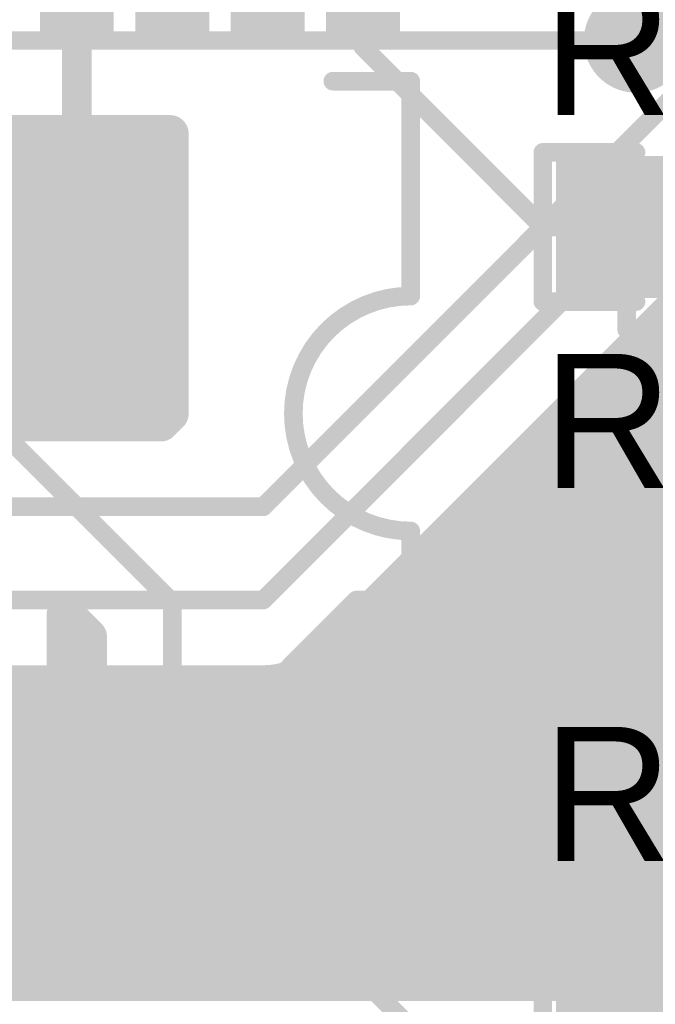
# Model space of a CAD drawing. Extents: x 9.47 to 11.2, y 3.36 to 4.75.
# Tile 36 of 50: x 10.73 to 10.91, y 3.63 to 3.89. Entities that reach past the tile are written whole.
import ezdxf

# ---------------------------------------------------------------- set-up
doc = ezdxf.new("R2010")
doc.units = 0
doc.layers.get('0').update_dxf_attribs({"linetype": 'CONTINUOUS'})
for name, color, linetype in [('BOTTOMLAYER', 5, 'CONTINUOUS'), ('BOTTOMSOLDER', 6, 'CONTINUOUS'), ('TOPLAYER', 1, 'CONTINUOUS'), ('TOPOVERLAY', 2, 'CONTINUOUS'), ('TOPPASTE', 8, 'CONTINUOUS'), ('TOPSOLDER', 216, 'CONTINUOUS')]:
    doc.layers.add(name, color=color, linetype=linetype)

# ---------------------------------------------------------------- blocks, each defined once
blk = doc.blocks.new('0603R_19')
at = {"layer": 'TOPLAYER'}
for points in [[(-0.0125, 0.015), (-0.0425, 0.015), (-0.0125, -0.015), (-0.0425, -0.015)], [(0.0425, 0.015), (0.0125, 0.015), (0.0425, -0.015), (0.0125, -0.015)]]:
    blk.add_solid(points, dxfattribs=at)
at = {"layer": 'TOPOVERLAY', "const_width": 0.005}
for points in [[(-0.05, -0.02), (-0.05, 0.02)], [(-0.05, 0.02), (-0.025, 0.02)], [(0.025, 0.02), (0.05, 0.02)], [(0.05, -0.02), (0.05, 0.02)], [(-0.05, -0.02), (-0.025, -0.02)], [(0.025, -0.02), (0.05, -0.02)]]:
    blk.add_lwpolyline(points, dxfattribs=at)
at = {"layer": 'TOPOVERLAY', "const_width": 0.0025}
for points in [[(-0.05125, 0.02, 1), (-0.04875, 0.02, 1)], [(-0.05125, 0.02, 1), (-0.04875, 0.02, 1)], [(-0.02625, 0.02, 1), (-0.02375, 0.02, 1)], [(0.02375, 0.02, 1), (0.02625, 0.02, 1)], [(0.04875, 0.02, 1), (0.05125, 0.02, 1)], [(0.04875, 0.02, 1), (0.05125, 0.02, 1)], [(-0.05125, -0.02, 1), (-0.04875, -0.02, 1)], [(-0.05125, -0.02, 1), (-0.04875, -0.02, 1)], [(-0.02625, -0.02, 1), (-0.02375, -0.02, 1)], [(0.02375, -0.02, 1), (0.02625, -0.02, 1)], [(0.04875, -0.02, 1), (0.05125, -0.02, 1)], [(0.04875, -0.02, 1), (0.05125, -0.02, 1)]]:
    blk.add_lwpolyline(points, format="xyb", close=True, dxfattribs=at)
at = {"layer": 'TOPPASTE'}
for points in [[(-0.0125, 0.015), (-0.0425, 0.015), (-0.0125, -0.015), (-0.0425, -0.015)], [(0.0425, 0.015), (0.0125, 0.015), (0.0425, -0.015), (0.0125, -0.015)]]:
    blk.add_solid(points, dxfattribs=at)
at = {"layer": 'TOPSOLDER'}
for points in [[(-0.0085, 0.019), (-0.0465, 0.019), (-0.0085, -0.019), (-0.0465, -0.019)], [(0.0465, 0.019), (0.0085, 0.019), (0.0465, -0.019), (0.0085, -0.019)]]:
    blk.add_solid(points, dxfattribs=at)
blk = doc.blocks.new('0603R_21')
at = {"layer": 'TOPLAYER'}
for points in [[(-0.0125, 0.015), (-0.0425, 0.015), (-0.0125, -0.015), (-0.0425, -0.015)], [(0.0425, 0.015), (0.0125, 0.015), (0.0425, -0.015), (0.0125, -0.015)]]:
    blk.add_solid(points, dxfattribs=at)
at = {"layer": 'TOPOVERLAY', "const_width": 0.005}
for points in [[(-0.05, 0.02), (-0.05, -0.02)], [(-0.025, 0.02), (-0.05, 0.02)], [(0.05, 0.02), (0.025, 0.02)], [(0.05, 0.02), (0.05, -0.02)], [(-0.025, -0.02), (-0.05, -0.02)], [(0.05, -0.02), (0.025, -0.02)]]:
    blk.add_lwpolyline(points, dxfattribs=at)
at = {"layer": 'TOPOVERLAY', "const_width": 0.0025}
for points in [[(-0.05125, 0.02, 1), (-0.04875, 0.02, 1)], [(-0.05125, 0.02, 1), (-0.04875, 0.02, 1)], [(-0.02625, 0.02, 1), (-0.02375, 0.02, 1)], [(0.02375, 0.02, 1), (0.02625, 0.02, 1)], [(0.04875, 0.02, 1), (0.05125, 0.02, 1)], [(0.04875, 0.02, 1), (0.05125, 0.02, 1)], [(-0.05125, -0.02, 1), (-0.04875, -0.02, 1)], [(-0.05125, -0.02, 1), (-0.04875, -0.02, 1)], [(-0.02625, -0.02, 1), (-0.02375, -0.02, 1)], [(0.02375, -0.02, 1), (0.02625, -0.02, 1)], [(0.04875, -0.02, 1), (0.05125, -0.02, 1)], [(0.04875, -0.02, 1), (0.05125, -0.02, 1)]]:
    blk.add_lwpolyline(points, format="xyb", close=True, dxfattribs=at)
at = {"layer": 'TOPPASTE'}
for points in [[(-0.0125, 0.015), (-0.0425, 0.015), (-0.0125, -0.015), (-0.0425, -0.015)], [(0.0425, 0.015), (0.0125, 0.015), (0.0425, -0.015), (0.0125, -0.015)]]:
    blk.add_solid(points, dxfattribs=at)
at = {"layer": 'TOPSOLDER'}
for points in [[(-0.0085, 0.019), (-0.0465, 0.019), (-0.0085, -0.019), (-0.0465, -0.019)], [(0.0465, 0.019), (0.0085, 0.019), (0.0465, -0.019), (0.0085, -0.019)]]:
    blk.add_solid(points, dxfattribs=at)
blk = doc.blocks.new('0603R_23')
at = {"layer": 'TOPLAYER'}
for points in [[(-0.0125, 0.015), (-0.0425, 0.015), (-0.0125, -0.015), (-0.0425, -0.015)], [(0.0425, 0.015), (0.0125, 0.015), (0.0425, -0.015), (0.0125, -0.015)]]:
    blk.add_solid(points, dxfattribs=at)
at = {"layer": 'TOPOVERLAY', "const_width": 0.005}
for points in [[(-0.05, -0.02), (-0.05, 0.02)], [(-0.05, 0.02), (-0.025, 0.02)], [(0.025, 0.02), (0.05, 0.02)], [(0.05, -0.02), (0.05, 0.02)], [(-0.05, -0.02), (-0.025, -0.02)], [(0.025, -0.02), (0.05, -0.02)]]:
    blk.add_lwpolyline(points, dxfattribs=at)
at = {"layer": 'TOPOVERLAY', "const_width": 0.0025}
for points in [[(-0.05125, 0.02, 1), (-0.04875, 0.02, 1)], [(-0.05125, 0.02, 1), (-0.04875, 0.02, 1)], [(-0.02625, 0.02, 1), (-0.02375, 0.02, 1)], [(0.02375, 0.02, 1), (0.02625, 0.02, 1)], [(0.04875, 0.02, 1), (0.05125, 0.02, 1)], [(0.04875, 0.02, 1), (0.05125, 0.02, 1)], [(-0.05125, -0.02, 1), (-0.04875, -0.02, 1)], [(-0.05125, -0.02, 1), (-0.04875, -0.02, 1)], [(-0.02625, -0.02, 1), (-0.02375, -0.02, 1)], [(0.02375, -0.02, 1), (0.02625, -0.02, 1)], [(0.04875, -0.02, 1), (0.05125, -0.02, 1)], [(0.04875, -0.02, 1), (0.05125, -0.02, 1)]]:
    blk.add_lwpolyline(points, format="xyb", close=True, dxfattribs=at)
at = {"layer": 'TOPPASTE'}
for points in [[(-0.0125, 0.015), (-0.0425, 0.015), (-0.0125, -0.015), (-0.0425, -0.015)], [(0.0425, 0.015), (0.0125, 0.015), (0.0425, -0.015), (0.0125, -0.015)]]:
    blk.add_solid(points, dxfattribs=at)
at = {"layer": 'TOPSOLDER'}
for points in [[(-0.0085, 0.019), (-0.0465, 0.019), (-0.0085, -0.019), (-0.0465, -0.019)], [(0.0465, 0.019), (0.0085, 0.019), (0.0465, -0.019), (0.0085, -0.019)]]:
    blk.add_solid(points, dxfattribs=at)
blk = doc.blocks.new('TSSOP14_51')
at = {"layer": 'TOPLAYER'}
for points in [[(-0.070867, 0.106299), (-0.070867, 0.145669), (-0.082677, 0.106299), (-0.082677, 0.145669)], [(-0.045276, 0.106299), (-0.045276, 0.145669), (-0.057086, 0.106299), (-0.057086, 0.145669)], [(-0.019686, 0.106299), (-0.019686, 0.145669), (-0.031496, 0.106299), (-0.031496, 0.145669)], [(0.005905, 0.106299), (0.005905, 0.145669), (-0.005905, 0.106299), (-0.005905, 0.145669)]]:
    blk.add_solid(points, dxfattribs=at)
at = {"layer": 'TOPOVERLAY', "const_width": 0.005}
for points in [[(-0.068268, 0.08752), (-0.089567, 0.08752)], [(-0.089567, 0.08752), (-0.089567, 0.031496)], [(-0.089567, -0.031496), (-0.089567, -0.089094)], [(-0.068662, -0.089094), (-0.089567, -0.089094)]]:
    blk.add_lwpolyline(points, dxfattribs=at)
at = {"layer": 'TOPOVERLAY', "const_width": 0.0025}
for points in [[(-0.090817, 0.08752, 1), (-0.088317, 0.08752, 1)], [(-0.090817, 0.08752, 1), (-0.088317, 0.08752, 1)], [(-0.069518, 0.08752, 1), (-0.067018, 0.08752, 1)], [(-0.090817, 0.031496, 1), (-0.088317, 0.031496, 1)], [(-0.090817, 0.031496, 1), (-0.088317, 0.031496, 1)], [(-0.090817, -0.031496, 1), (-0.088317, -0.031496, 1)], [(-0.090817, -0.031496, 1), (-0.088317, -0.031496, 1)], [(-0.090817, -0.089094, 1), (-0.088317, -0.089094, 1)], [(-0.090817, -0.089094, 1), (-0.088317, -0.089094, 1)], [(-0.069912, -0.089094, 1), (-0.067412, -0.089094, 1)]]:
    blk.add_lwpolyline(points, format="xyb", close=True, dxfattribs=at)
at = {"layer": 'TOPOVERLAY', "const_width": 0.005}
blk.add_lwpolyline([(-0.089567, 0.031496, -1), (-0.089567, -0.031496)], format="xyb", dxfattribs=at)
at = {"layer": 'TOPPASTE'}
for points in [[(-0.070867, 0.106299), (-0.070867, 0.145669), (-0.082677, 0.106299), (-0.082677, 0.145669)], [(-0.045276, 0.106299), (-0.045276, 0.145669), (-0.057086, 0.106299), (-0.057086, 0.145669)], [(-0.019686, 0.106299), (-0.019686, 0.145669), (-0.031496, 0.106299), (-0.031496, 0.145669)], [(0.005905, 0.106299), (0.005905, 0.145669), (-0.005905, 0.106299), (-0.005905, 0.145669)]]:
    blk.add_solid(points, dxfattribs=at)
at = {"layer": 'TOPSOLDER'}
for points in [[(-0.066867, 0.102299), (-0.066867, 0.149669), (-0.086677, 0.102299), (-0.086677, 0.149669)], [(-0.041276, 0.102299), (-0.041276, 0.149669), (-0.061086, 0.102299), (-0.061086, 0.149669)], [(-0.015686, 0.102299), (-0.015686, 0.149669), (-0.035496, 0.102299), (-0.035496, 0.149669)], [(0.009905, 0.102299), (0.009905, 0.149669), (-0.009905, 0.102299), (-0.009905, 0.149669)], [(-0.066867, -0.149669), (-0.066867, -0.102299), (-0.086677, -0.149669), (-0.086677, -0.102299)], [(-0.041276, -0.149669), (-0.041276, -0.102299), (-0.061086, -0.149669), (-0.061086, -0.102299)], [(-0.015686, -0.149669), (-0.015686, -0.102299), (-0.035496, -0.149669), (-0.035496, -0.102299)], [(0.009905, -0.149669), (0.009905, -0.102299), (-0.009905, -0.149669), (-0.009905, -0.102299)]]:
    blk.add_solid(points, dxfattribs=at)

msp = doc.modelspace()

# ---------------------------------------------------------------- linework, layer by layer
at = {"layer": 'BOTTOMLAYER'}
for points, const_width in [([(10.8, 3.76), (11.05, 4.01)], 0.005), ([(10.8, 3.735), (11.025, 3.96)], 0.005), ([(10.815919, 3.719099), (11.000412, 3.903592)], 0.01), ([(10.725, 3.885), (10.9, 3.885)], 0.005), ([(10.725981, 3.86), (10.775, 3.86)], 0.01), ([(10.73, 3.7825), (10.73, 3.86)], 0.01), ([(10.74, 3.7825), (10.74, 3.86)], 0.01), ([(10.75, 3.7825), (10.75, 3.86)], 0.01), ([(10.76, 3.7825), (10.76, 3.86)], 0.01), ([(10.77, 3.7825), (10.77, 3.86)], 0.01), ([(10.775, 3.785), (10.775, 3.86)], 0.01), ([(10.716583, 3.85), (10.775, 3.85)], 0.01), ([(10.675, 3.84), (10.775, 3.84)], 0.01), ([(10.440311, 3.83), (10.775, 3.83)], 0.01), ([(10.443875, 3.82), (10.775, 3.82)], 0.01), ([(10.91, 3.6325), (10.91, 3.81318)], 0.01), ([(10.445, 3.81), (10.775, 3.81)], 0.01), ([(10.90682, 3.81), (10.9675, 3.81)], 0.01), ([(10.9, 3.6325), (10.9, 3.80318)], 0.01), ([(10.443875, 3.8), (10.775, 3.8)], 0.01), ([(10.89682, 3.8), (10.9675, 3.8)], 0.01), ([(10.89, 3.6325), (10.89, 3.79318)], 0.01), ([(10.673228, 3.79), (10.775, 3.79)], 0.01), ([(10.88682, 3.79), (10.9675, 3.79)], 0.01), ([(10.7725, 3.7825), (10.775, 3.785)], 0.01), ([(10.88, 3.6325), (10.88, 3.78318)], 0.01), ([(10.693071, 3.7825), (10.7725, 3.7825)], 0.01), ([(10.87682, 3.78), (10.9675, 3.78)], 0.01), ([(10.87, 3.6325), (10.87, 3.77318)], 0.01), ([(10.86682, 3.77), (10.9675, 3.77)], 0.01), ([(10.86, 3.6325), (10.86, 3.76318)], 0.01), ([(10.85682, 3.76), (10.9675, 3.76)], 0.01), ([(10.673228, 3.76), (10.8, 3.76)], 0.005), ([(10.85, 3.6325), (10.85, 3.75318)], 0.01), ([(10.84682, 3.75), (10.9675, 3.75)], 0.01), ([(10.84, 3.6325), (10.84, 3.74318)], 0.01), ([(10.83682, 3.74), (10.9675, 3.74)], 0.01), ([(10.83, 3.6325), (10.83, 3.73318)], 0.01), ([(10.4, 3.735), (10.8, 3.735)], 0.005), ([(10.82682, 3.73), (10.9675, 3.73)], 0.01), ([(10.82, 3.6325), (10.82, 3.72318)], 0.01), ([(10.81682, 3.72), (10.9675, 3.72)], 0.01), ([(10.81, 3.6325), (10.81, 3.714844)], 0.01), ([(10.438971, 3.7125), (10.8, 3.7125)], 0.01), ([(10.73, 3.6325), (10.73, 3.7125)], 0.01), ([(10.74, 3.6325), (10.74, 3.7125)], 0.01), ([(10.75, 3.6325), (10.75, 3.7125)], 0.01), ([(10.76, 3.6325), (10.76, 3.7125)], 0.01), ([(10.77, 3.6325), (10.77, 3.7125)], 0.01), ([(10.78, 3.6325), (10.78, 3.7125)], 0.01), ([(10.79, 3.6325), (10.79, 3.7125)], 0.01), ([(10.8, 3.6325), (10.8, 3.7125)], 0.01), ([(10.437417, 3.71), (10.9675, 3.71)], 0.01), ([(10.428284, 3.7), (10.9675, 3.7)], 0.01), ([(10.433541, 3.69), (10.9675, 3.69)], 0.01), ([(10.440311, 3.68), (10.96318, 3.68)], 0.01), ([(10.443875, 3.67), (10.95318, 3.67)], 0.01), ([(10.445, 3.66), (10.94318, 3.66)], 0.01), ([(10.443875, 3.65), (10.93318, 3.65)], 0.01), ([(10.440311, 3.64), (10.92318, 3.64)], 0.01), ([(10.435619, 3.6325), (10.91568, 3.6325)], 0.01)]:
    msp.add_lwpolyline(points, dxfattribs=dict(at, const_width=const_width))
for points, const_width in [([(10.89875, 3.885, 1), (10.90125, 3.885, 1)], 0.0025), ([(10.7275, 3.86, 1), (10.7325, 3.86, 1)], 0.005), ([(10.7375, 3.86, 1), (10.7425, 3.86, 1)], 0.005), ([(10.7475, 3.86, 1), (10.7525, 3.86, 1)], 0.005), ([(10.7575, 3.86, 1), (10.7625, 3.86, 1)], 0.005), ([(10.7675, 3.86, 1), (10.7725, 3.86, 1)], 0.005), ([(10.7725, 3.86, 1), (10.7775, 3.86, 1)], 0.005), ([(10.7725, 3.86, 1), (10.7775, 3.86, 1)], 0.005), ([(10.7725, 3.85, 1), (10.7775, 3.85, 1)], 0.005), ([(10.7725, 3.84, 1), (10.7775, 3.84, 1)], 0.005), ([(10.7725, 3.83, 1), (10.7775, 3.83, 1)], 0.005), ([(10.7725, 3.82, 1), (10.7775, 3.82, 1)], 0.005), ([(10.9075, 3.81318, 1), (10.9125, 3.81318, 1)], 0.005), ([(10.7725, 3.81, 1), (10.7775, 3.81, 1)], 0.005), ([(10.90432, 3.81, 1), (10.90932, 3.81, 1)], 0.005), ([(10.8975, 3.80318, 1), (10.9025, 3.80318, 1)], 0.005), ([(10.7725, 3.8, 1), (10.7775, 3.8, 1)], 0.005), ([(10.89432, 3.8, 1), (10.89932, 3.8, 1)], 0.005), ([(10.8875, 3.79318, 1), (10.8925, 3.79318, 1)], 0.005), ([(10.7725, 3.79, 1), (10.7775, 3.79, 1)], 0.005), ([(10.88432, 3.79, 1), (10.88932, 3.79, 1)], 0.005), ([(10.7725, 3.785, 1), (10.7775, 3.785, 1)], 0.005), ([(10.7725, 3.785, 1), (10.7775, 3.785, 1)], 0.005), ([(10.8775, 3.78318, 1), (10.8825, 3.78318, 1)], 0.005), ([(10.7275, 3.7825, 1), (10.7325, 3.7825, 1)], 0.005), ([(10.7375, 3.7825, 1), (10.7425, 3.7825, 1)], 0.005), ([(10.7475, 3.7825, 1), (10.7525, 3.7825, 1)], 0.005), ([(10.7575, 3.7825, 1), (10.7625, 3.7825, 1)], 0.005), ([(10.7675, 3.7825, 1), (10.7725, 3.7825, 1)], 0.005), ([(10.77, 3.7825, 1), (10.775, 3.7825, 1)], 0.005), ([(10.77, 3.7825, 1), (10.775, 3.7825, 1)], 0.005), ([(10.87432, 3.78, 1), (10.87932, 3.78, 1)], 0.005), ([(10.8675, 3.77318, 1), (10.8725, 3.77318, 1)], 0.005), ([(10.86432, 3.77, 1), (10.86932, 3.77, 1)], 0.005), ([(10.8575, 3.76318, 1), (10.8625, 3.76318, 1)], 0.005), ([(10.85432, 3.76, 1), (10.85932, 3.76, 1)], 0.005), ([(10.79875, 3.76, 1), (10.80125, 3.76, 1)], 0.0025), ([(10.79875, 3.76, 1), (10.80125, 3.76, 1)], 0.0025), ([(10.8475, 3.75318, 1), (10.8525, 3.75318, 1)], 0.005), ([(10.84432, 3.75, 1), (10.84932, 3.75, 1)], 0.005), ([(10.8375, 3.74318, 1), (10.8425, 3.74318, 1)], 0.005), ([(10.83432, 3.74, 1), (10.83932, 3.74, 1)], 0.005), ([(10.8275, 3.73318, 1), (10.8325, 3.73318, 1)], 0.005), ([(10.79875, 3.735, 1), (10.80125, 3.735, 1)], 0.0025), ([(10.79875, 3.735, 1), (10.80125, 3.735, 1)], 0.0025), ([(10.82432, 3.73, 1), (10.82932, 3.73, 1)], 0.005), ([(10.8175, 3.72318, 1), (10.8225, 3.72318, 1)], 0.005), ([(10.81432, 3.72, 1), (10.81932, 3.72, 1)], 0.005), ([(10.813401, 3.719081, 1), (10.818401, 3.719081, 1)], 0.005), ([(10.81341, 3.71909, 1), (10.81841, 3.71909, 1)], 0.005), ([(10.813419, 3.719099, 1), (10.818419, 3.719099, 1)], 0.005), ([(10.8075, 3.714844, 1), (10.8125, 3.714844, 1)], 0.005), ([(10.7275, 3.7125, 1), (10.7325, 3.7125, 1)], 0.005), ([(10.7375, 3.7125, 1), (10.7425, 3.7125, 1)], 0.005), ([(10.7475, 3.7125, 1), (10.7525, 3.7125, 1)], 0.005), ([(10.7575, 3.7125, 1), (10.7625, 3.7125, 1)], 0.005), ([(10.7675, 3.7125, 1), (10.7725, 3.7125, 1)], 0.005), ([(10.7775, 3.7125, 1), (10.7825, 3.7125, 1)], 0.005), ([(10.7875, 3.7125, 1), (10.7925, 3.7125, 1)], 0.005), ([(10.7975, 3.7125, 1), (10.8025, 3.7125, 1)], 0.005), ([(10.7975, 3.7125, 1), (10.8025, 3.7125, 1)], 0.005), ([(10.7975, 3.7125, 1), (10.8025, 3.7125, 1)], 0.005), ([(10.7975, 3.7125, 1), (10.8025, 3.7125, 1)], 0.005), ([(10.7275, 3.6325, 1), (10.7325, 3.6325, 1)], 0.005), ([(10.7375, 3.6325, 1), (10.7425, 3.6325, 1)], 0.005), ([(10.7475, 3.6325, 1), (10.7525, 3.6325, 1)], 0.005), ([(10.7575, 3.6325, 1), (10.7625, 3.6325, 1)], 0.005), ([(10.7675, 3.6325, 1), (10.7725, 3.6325, 1)], 0.005), ([(10.7775, 3.6325, 1), (10.7825, 3.6325, 1)], 0.005), ([(10.7875, 3.6325, 1), (10.7925, 3.6325, 1)], 0.005), ([(10.7975, 3.6325, 1), (10.8025, 3.6325, 1)], 0.005), ([(10.8075, 3.6325, 1), (10.8125, 3.6325, 1)], 0.005), ([(10.8175, 3.6325, 1), (10.8225, 3.6325, 1)], 0.005), ([(10.8275, 3.6325, 1), (10.8325, 3.6325, 1)], 0.005), ([(10.8375, 3.6325, 1), (10.8425, 3.6325, 1)], 0.005), ([(10.8475, 3.6325, 1), (10.8525, 3.6325, 1)], 0.005), ([(10.8575, 3.6325, 1), (10.8625, 3.6325, 1)], 0.005), ([(10.8675, 3.6325, 1), (10.8725, 3.6325, 1)], 0.005), ([(10.8775, 3.6325, 1), (10.8825, 3.6325, 1)], 0.005), ([(10.8875, 3.6325, 1), (10.8925, 3.6325, 1)], 0.005), ([(10.8975, 3.6325, 1), (10.9025, 3.6325, 1)], 0.005), ([(10.9075, 3.6325, 1), (10.9125, 3.6325, 1)], 0.005)]:
    msp.add_lwpolyline(points, format="xyb", close=True, dxfattribs=dict(at, const_width=const_width))
at = {"layer": 'BOTTOMLAYER', "const_width": 0.01}
for points in [[(10.81591, 3.71909, -0.198912), (10.8, 3.7125)], [(10.815901, 3.719081, -0.198764), (10.8, 3.7125)]]:
    msp.add_lwpolyline(points, format="xyb", dxfattribs=at)
at = {"layer": 'BOTTOMSOLDER', "const_width": 0.014}
for points in [[(10.893, 3.885, 1), (10.907, 3.885, 1)], [(10.743, 3.835, 1), (10.757, 3.835, 1)], [(10.743, 3.7025, 1), (10.757, 3.7025, 1)]]:
    msp.add_lwpolyline(points, format="xyb", close=True, dxfattribs=at)
at = {"layer": 'TOPLAYER'}
for points, const_width in [([(10.8975, 3.8875), (10.8975, 3.935)], 0.005), ([(10.75, 3.835), (10.75, 3.910984)], 0.008), ([(10.826772, 3.883228), (10.826772, 3.910984)], 0.005), ([(10.8975, 3.8875), (10.925, 3.86)], 0.005), ([(10.826772, 3.883228), (10.875, 3.835)], 0.005), ([(10.65, 3.86), (10.775591, 3.734409)], 0.005), ([(10.875, 3.835), (10.8975, 3.835)], 0.005), ([(10.8975, 3.8075), (10.8975, 3.835)], 0.005), ([(10.8975, 3.8075), (10.925, 3.78)], 0.005), ([(10.74691, 3.73127), (10.753091, 3.725089)], 0.01), ([(10.74691, 3.698701), (10.74691, 3.73127)], 0.01), ([(10.775591, 3.659016), (10.775591, 3.734409)], 0.005), ([(10.801181, 3.711181), (10.825, 3.735)], 0.005), ([(10.825, 3.735), (10.8975, 3.735)], 0.005), ([(10.8975, 3.635), (10.8975, 3.735)], 0.005), ([(10.753091, 3.698701), (10.753091, 3.725089)], 0.01), ([(10.74691, 3.72), (10.753091, 3.72)], 0.01), ([(10.74691, 3.71), (10.753091, 3.71)], 0.01), ([(10.801181, 3.659016), (10.801181, 3.711181)], 0.005), ([(10.74691, 3.7), (10.753091, 3.7)], 0.01), ([(10.75, 3.659016), (10.75, 3.7)], 0.008), ([(10.826772, 3.633228), (10.826772, 3.659016)], 0.005), ([(10.826772, 3.633228), (10.86, 3.6)], 0.005)]:
    msp.add_lwpolyline(points, dxfattribs=dict(at, const_width=const_width))
for points, const_width in [([(10.89625, 3.8875, 1), (10.89875, 3.8875, 1)], 0.0025), ([(10.89625, 3.8875, 1), (10.89875, 3.8875, 1)], 0.0025), ([(10.825522, 3.883228, 1), (10.828022, 3.883228, 1)], 0.0025), ([(10.825522, 3.883228, 1), (10.828022, 3.883228, 1)], 0.0025), ([(10.748, 3.835, 1), (10.752, 3.835, 1)], 0.004), ([(10.87375, 3.835, 1), (10.87625, 3.835, 1)], 0.0025), ([(10.87375, 3.835, 1), (10.87625, 3.835, 1)], 0.0025), ([(10.89625, 3.835, 1), (10.89875, 3.835, 1)], 0.0025), ([(10.89625, 3.835, 1), (10.89875, 3.835, 1)], 0.0025), ([(10.89625, 3.8075, 1), (10.89875, 3.8075, 1)], 0.0025), ([(10.89625, 3.8075, 1), (10.89875, 3.8075, 1)], 0.0025), ([(10.74441, 3.73127, 1), (10.74941, 3.73127, 1)], 0.005), ([(10.74441, 3.73127, 1), (10.74941, 3.73127, 1)], 0.005), ([(10.774341, 3.734409, 1), (10.776841, 3.734409, 1)], 0.0025), ([(10.774341, 3.734409, 1), (10.776841, 3.734409, 1)], 0.0025), ([(10.82375, 3.735, 1), (10.82625, 3.735, 1)], 0.0025), ([(10.82375, 3.735, 1), (10.82625, 3.735, 1)], 0.0025), ([(10.89625, 3.735, 1), (10.89875, 3.735, 1)], 0.0025), ([(10.89625, 3.735, 1), (10.89875, 3.735, 1)], 0.0025), ([(10.750591, 3.725089, 1), (10.755591, 3.725089, 1)], 0.005), ([(10.750591, 3.725089, 1), (10.755591, 3.725089, 1)], 0.005), ([(10.74441, 3.72, 1), (10.74941, 3.72, 1)], 0.005), ([(10.750591, 3.72, 1), (10.755591, 3.72, 1)], 0.005), ([(10.74441, 3.71, 1), (10.74941, 3.71, 1)], 0.005), ([(10.750591, 3.71, 1), (10.755591, 3.71, 1)], 0.005), ([(10.799931, 3.711181, 1), (10.802431, 3.711181, 1)], 0.0025), ([(10.799931, 3.711181, 1), (10.802431, 3.711181, 1)], 0.0025), ([(10.74441, 3.7, 1), (10.74941, 3.7, 1)], 0.005), ([(10.74441, 3.698701, 1), (10.74941, 3.698701, 1)], 0.005), ([(10.748, 3.7, 1), (10.752, 3.7, 1)], 0.004), ([(10.750591, 3.7, 1), (10.755591, 3.7, 1)], 0.005), ([(10.750591, 3.698701, 1), (10.755591, 3.698701, 1)], 0.005), ([(10.748, 3.659016, 1), (10.752, 3.659016, 1)], 0.004), ([(10.774341, 3.659016, 1), (10.776841, 3.659016, 1)], 0.0025), ([(10.799931, 3.659016, 1), (10.802431, 3.659016, 1)], 0.0025), ([(10.825522, 3.659016, 1), (10.828022, 3.659016, 1)], 0.0025), ([(10.89625, 3.635, 1), (10.89875, 3.635, 1)], 0.0025), ([(10.825522, 3.633228, 1), (10.828022, 3.633228, 1)], 0.0025), ([(10.825522, 3.633228, 1), (10.828022, 3.633228, 1)], 0.0025)]:
    msp.add_lwpolyline(points, format="xyb", close=True, dxfattribs=dict(at, const_width=const_width))
at = {"layer": 'TOPSOLDER', "const_width": 0.014}
for points in [[(10.893, 3.885, 1), (10.907, 3.885, 1)], [(10.743, 3.835, 1), (10.757, 3.835, 1)], [(10.743, 3.7025, 1), (10.757, 3.7025, 1)]]:
    msp.add_lwpolyline(points, format="xyb", close=True, dxfattribs=at)

# ---------------------------------------------------------------- block references
for name, p, rotation in [('TSSOP14_51', (10.75, 3.785), 180), ('0603R_21', (10.925, 3.835), 180), ('0603R_19', (10.925, 3.735), 360), ('0603R_23', (10.925, 3.635), 360)]:
    msp.add_blockref(name, p, dxfattribs=dict(rotation=rotation))

# ---------------------------------------------------------------- texts
at = {"layer": 'TOPOVERLAY'}
for s, p in [('R7', (10.875, 3.865)), ('R5', (10.875, 3.765)), ('R9', (10.875, 3.665))]:
    msp.add_text(s, height=0.036, dxfattribs=at).set_placement(p)

doc.saveas('drawing.dxf')
